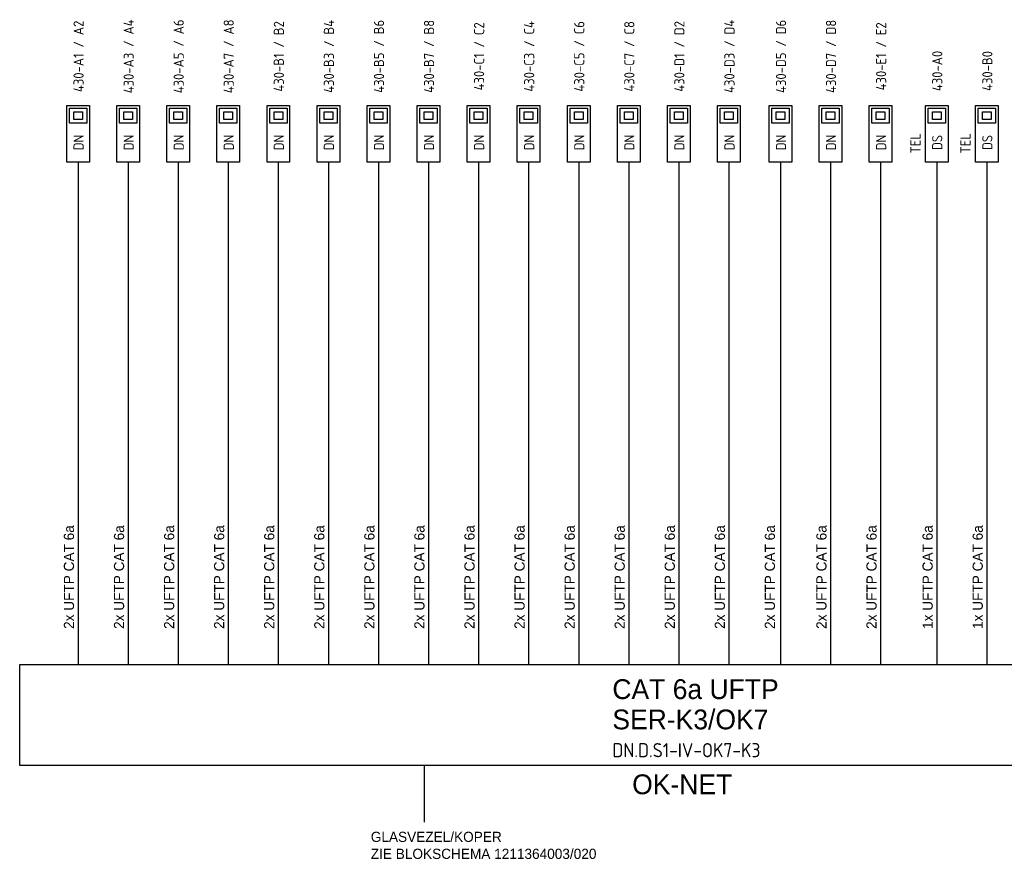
# Model space of a CAD drawing. Header units: millimetres. Extents: x -54 to 1704, y -342 to 469.
# Tile 12 of 17: x 892 to 1066, y -206 to -57. Entities that reach past the tile are written whole.
import ezdxf
from ezdxf.enums import TextEntityAlignment as Align

# ---------------------------------------------------------------- set-up
doc = ezdxf.new("R2010")
doc.units = ezdxf.units.MM
for name, color, linetype in [('AT$1A---_BIJSCHRIFT', 7, 'Continuous'), ('AT$1A---_TEKST', 2, 'Continuous'), ('E--L6100', 3, 'Continuous'), ('E--L6400', 3, 'Continuous'), ('EB6441--_ATTRIB', 2, 'Continuous'), ('EL6441--_DN', 7, 'Continuous')]:
    doc.layers.add(name, color=color, linetype=linetype)
doc.styles.add('GBB_ISOP', font='b-gbp3.shx')
doc.styles.add('NORATT', font='isocp.shx')
doc.styles.add('Normaal_staand', font='iso.shx')

# ---------------------------------------------------------------- blocks, each defined once
blk = doc.blocks.new('DATA-LS3')
at = {"layer": 'E--L6400', "color": 2, "linetype": 'Continuous'}
blk.add_line((3.1, 0), (0, 0), dxfattribs=at)
for points in [[(13.1, -2), (3.1, -2), (3.1, 2), (13.1, 2)], [(12.63, 1.53), (12.63, -1.54), (10.01, -1.54), (10.01, 1.53)], [(11.98, 0.76), (11.98, -0.77), (10.67, -0.77), (10.67, 0.76)]]:
    blk.add_lwpolyline(points, close=True, dxfattribs=at)
at = {"style": 'NORATT'}
for tag, flags, p in [('CODE', 9, (8.06, 6.75)), ('M_CODE', 8, (8.06, 3.75))]:
    blk.add_attdef(tag, text='', height=1.8, dxfattribs=dict(at, flags=flags)).set_placement(p, align=Align.MIDDLE_CENTER)
for tag, flags, p in [('PANEEL', 9, (0, 3)), ('GRP', 8, (0, -5)), ('RUIMTE', 9, (0, -7.5))]:
    blk.add_attdef(tag, text='', height=1.8, dxfattribs=dict(at, flags=flags)).set_placement(p, align=Align.MIDDLE_LEFT)
at = {"color": 1, "style": 'NORATT'}
blk.add_attdef('DATACODE', text='', height=1.8, dxfattribs=at).set_placement((8.06, 3.75), align=Align.MIDDLE_CENTER)
blk.add_attdef('DATA-TST', text='', height=1.8, dxfattribs=at).set_placement((4.62, 0), align=Align.MIDDLE_LEFT)

msp = doc.modelspace()

# ---------------------------------------------------------------- linework, layer by layer
at = {"color": 3}
for p, q in [((891.71, -171.34), (1102.42, -171.34)), ((891.71, -189.18), (891.71, -171.34)), ((1102.42, -189.18), (891.71, -189.18))]:
    msp.add_line(p, q, dxfattribs=at)
at = {"color": 1}
msp.add_line((963.17, -189.18), (963.17, -199.18), dxfattribs=at)
at = {"layer": 'E--L6100', "color": 1}
msp.add_line((902.02, -85.69), (902.02, -171.34), dxfattribs=at)
for points in [[(910.87, -85.69), (910.87, -171.34)], [(919.71, -85.69), (919.71, -171.34)], [(928.56, -85.69), (928.56, -171.34)], [(937.41, -85.69), (937.41, -171.34)], [(946.26, -85.69), (946.26, -171.34)], [(955.1, -85.69), (955.1, -171.34)], [(963.95, -85.69), (963.95, -171.34)], [(972.8, -85.69), (972.8, -171.34)], [(981.64, -85.69), (981.64, -171.34)], [(990.49, -85.69), (990.49, -171.34)], [(999.34, -85.69), (999.34, -171.34)], [(1008.19, -85.69), (1008.19, -171.34)], [(1017.03, -85.69), (1017.03, -171.34)], [(1026.14, -85.69), (1026.14, -171.34)], [(1034.99, -85.69), (1034.99, -171.34)], [(1043.84, -85.69), (1043.84, -171.34)], [(1053.76, -85.69), (1053.76, -171.34)], [(1062.61, -85.69), (1062.61, -171.34)]]:
    msp.add_lwpolyline(points, dxfattribs=at)

# ---------------------------------------------------------------- block references
at = {"layer": 'EL6441--_DN'}
ref = msp.add_blockref('DATA-LS3', (1017.03, -85.69), dxfattribs=dict(at, rotation=90))
ref.add_attrib('DATACODE', '430-D3 / D4', dxfattribs={"layer": 'EB6441--_ATTRIB', "color": 1, "height": 1.8, "rotation": 90, "style": 'NORATT'}).set_placement((1017.13, -63.89), align=Align.MIDDLE_CENTER)
ref.add_attrib('DATA-TST', 'DN', dxfattribs={"layer": 'EB6441--_ATTRIB', "color": 1, "height": 1.8, "rotation": 90, "style": 'NORATT'}).set_placement((1017.13, -79.11), align=Align.MIDDLE_CENTER)
ref = msp.add_blockref('DATA-LS3', (902.02, -85.69), dxfattribs=dict(at, rotation=90))
ref.add_attrib('DATACODE', '430-A1 / A2', dxfattribs={"layer": 'EB6441--_ATTRIB', "color": 1, "height": 1.8, "rotation": 90, "style": 'NORATT'}).set_placement((902.11, -63.89), align=Align.MIDDLE_CENTER)
ref.add_attrib('DATA-TST', 'DN', dxfattribs={"layer": 'EB6441--_ATTRIB', "color": 1, "height": 1.8, "rotation": 90, "style": 'NORATT'}).set_placement((902.11, -79.11), align=Align.MIDDLE_CENTER)
ref = msp.add_blockref('DATA-LS3', (910.87, -85.69), dxfattribs=dict(at, rotation=90))
ref.add_attrib('DATACODE', '430-A3 / A4', dxfattribs={"layer": 'EB6441--_ATTRIB', "color": 1, "height": 1.8, "rotation": 90, "style": 'NORATT'}).set_placement((910.96, -63.89), align=Align.MIDDLE_CENTER)
ref.add_attrib('DATA-TST', 'DN', dxfattribs={"layer": 'EB6441--_ATTRIB', "color": 1, "height": 1.8, "rotation": 90, "style": 'NORATT'}).set_placement((910.96, -79.11), align=Align.MIDDLE_CENTER)
ref = msp.add_blockref('DATA-LS3', (919.71, -85.69), dxfattribs=dict(at, rotation=90))
ref.add_attrib('DATACODE', '430-A5 / A6', dxfattribs={"layer": 'EB6441--_ATTRIB', "color": 1, "height": 1.8, "rotation": 90, "style": 'NORATT'}).set_placement((919.81, -63.89), align=Align.MIDDLE_CENTER)
ref.add_attrib('DATA-TST', 'DN', dxfattribs={"layer": 'EB6441--_ATTRIB', "color": 1, "height": 1.8, "rotation": 90, "style": 'NORATT'}).set_placement((919.81, -79.11), align=Align.MIDDLE_CENTER)
ref = msp.add_blockref('DATA-LS3', (928.56, -85.69), dxfattribs=dict(at, rotation=90))
ref.add_attrib('DATACODE', '430-A7 / A8', dxfattribs={"layer": 'EB6441--_ATTRIB', "color": 1, "height": 1.8, "rotation": 90, "style": 'NORATT'}).set_placement((928.65, -63.89), align=Align.MIDDLE_CENTER)
ref.add_attrib('DATA-TST', 'DN', dxfattribs={"layer": 'EB6441--_ATTRIB', "color": 1, "height": 1.8, "rotation": 90, "style": 'NORATT'}).set_placement((928.65, -79.11), align=Align.MIDDLE_CENTER)
ref = msp.add_blockref('DATA-LS3', (937.41, -85.69), dxfattribs=dict(at, rotation=90))
ref.add_attrib('DATACODE', '430-B1 / B2', dxfattribs={"layer": 'EB6441--_ATTRIB', "color": 1, "height": 1.8, "rotation": 90, "style": 'NORATT'}).set_placement((937.5, -63.89), align=Align.MIDDLE_CENTER)
ref.add_attrib('DATA-TST', 'DN', dxfattribs={"layer": 'EB6441--_ATTRIB', "color": 1, "height": 1.8, "rotation": 90, "style": 'NORATT'}).set_placement((937.5, -79.11), align=Align.MIDDLE_CENTER)
ref = msp.add_blockref('DATA-LS3', (946.26, -85.69), dxfattribs=dict(at, rotation=90))
ref.add_attrib('DATACODE', '430-B3 / B4', dxfattribs={"layer": 'EB6441--_ATTRIB', "color": 1, "height": 1.8, "rotation": 90, "style": 'NORATT'}).set_placement((946.35, -63.89), align=Align.MIDDLE_CENTER)
ref.add_attrib('DATA-TST', 'DN', dxfattribs={"layer": 'EB6441--_ATTRIB', "color": 1, "height": 1.8, "rotation": 90, "style": 'NORATT'}).set_placement((946.35, -79.11), align=Align.MIDDLE_CENTER)
ref = msp.add_blockref('DATA-LS3', (955.1, -85.69), dxfattribs=dict(at, rotation=90))
ref.add_attrib('DATACODE', '430-B5 / B6', dxfattribs={"layer": 'EB6441--_ATTRIB', "color": 1, "height": 1.8, "rotation": 90, "style": 'NORATT'}).set_placement((955.2, -63.89), align=Align.MIDDLE_CENTER)
ref.add_attrib('DATA-TST', 'DN', dxfattribs={"layer": 'EB6441--_ATTRIB', "color": 1, "height": 1.8, "rotation": 90, "style": 'NORATT'}).set_placement((955.2, -79.11), align=Align.MIDDLE_CENTER)
ref = msp.add_blockref('DATA-LS3', (963.95, -85.69), dxfattribs=dict(at, rotation=90))
ref.add_attrib('DATACODE', '430-B7 / B8', dxfattribs={"layer": 'EB6441--_ATTRIB', "color": 1, "height": 1.8, "rotation": 90, "style": 'NORATT'}).set_placement((964.04, -63.89), align=Align.MIDDLE_CENTER)
ref.add_attrib('DATA-TST', 'DN', dxfattribs={"layer": 'EB6441--_ATTRIB', "color": 1, "height": 1.8, "rotation": 90, "style": 'NORATT'}).set_placement((964.04, -79.11), align=Align.MIDDLE_CENTER)
ref = msp.add_blockref('DATA-LS3', (972.8, -85.69), dxfattribs=dict(at, rotation=90))
ref.add_attrib('DATACODE', '430-C1 / C2', dxfattribs={"layer": 'EB6441--_ATTRIB', "color": 1, "height": 1.8, "rotation": 90, "style": 'NORATT'}).set_placement((972.89, -63.89), align=Align.MIDDLE_CENTER)
ref.add_attrib('DATA-TST', 'DN', dxfattribs={"layer": 'EB6441--_ATTRIB', "color": 1, "height": 1.8, "rotation": 90, "style": 'NORATT'}).set_placement((972.89, -79.11), align=Align.MIDDLE_CENTER)
ref = msp.add_blockref('DATA-LS3', (981.64, -85.69), dxfattribs=dict(at, rotation=90))
ref.add_attrib('DATACODE', '430-C3 / C4', dxfattribs={"layer": 'EB6441--_ATTRIB', "color": 1, "height": 1.8, "rotation": 90, "style": 'NORATT'}).set_placement((981.74, -63.89), align=Align.MIDDLE_CENTER)
ref.add_attrib('DATA-TST', 'DN', dxfattribs={"layer": 'EB6441--_ATTRIB', "color": 1, "height": 1.8, "rotation": 90, "style": 'NORATT'}).set_placement((981.74, -79.11), align=Align.MIDDLE_CENTER)
ref = msp.add_blockref('DATA-LS3', (990.49, -85.69), dxfattribs=dict(at, rotation=90))
ref.add_attrib('DATACODE', '430-C5 / C6', dxfattribs={"layer": 'EB6441--_ATTRIB', "color": 1, "height": 1.8, "rotation": 90, "style": 'NORATT'}).set_placement((990.59, -63.89), align=Align.MIDDLE_CENTER)
ref.add_attrib('DATA-TST', 'DN', dxfattribs={"layer": 'EB6441--_ATTRIB', "color": 1, "height": 1.8, "rotation": 90, "style": 'NORATT'}).set_placement((990.59, -79.11), align=Align.MIDDLE_CENTER)
ref = msp.add_blockref('DATA-LS3', (999.34, -85.69), dxfattribs=dict(at, rotation=90))
ref.add_attrib('DATACODE', '430-C7 / C8', dxfattribs={"layer": 'EB6441--_ATTRIB', "color": 1, "height": 1.8, "rotation": 90, "style": 'NORATT'}).set_placement((999.43, -63.89), align=Align.MIDDLE_CENTER)
ref.add_attrib('DATA-TST', 'DN', dxfattribs={"layer": 'EB6441--_ATTRIB', "color": 1, "height": 1.8, "rotation": 90, "style": 'NORATT'}).set_placement((999.43, -79.11), align=Align.MIDDLE_CENTER)
ref = msp.add_blockref('DATA-LS3', (1008.19, -85.69), dxfattribs=dict(at, rotation=90))
ref.add_attrib('DATACODE', '430-D1 / D2', dxfattribs={"layer": 'EB6441--_ATTRIB', "color": 1, "height": 1.8, "rotation": 90, "style": 'NORATT'}).set_placement((1008.28, -63.89), align=Align.MIDDLE_CENTER)
ref.add_attrib('DATA-TST', 'DN', dxfattribs={"layer": 'EB6441--_ATTRIB', "color": 1, "height": 1.8, "rotation": 90, "style": 'NORATT'}).set_placement((1008.28, -79.11), align=Align.MIDDLE_CENTER)
ref = msp.add_blockref('DATA-LS3', (1026.14, -85.69), dxfattribs=dict(at, rotation=90))
ref.add_attrib('DATACODE', '430-D5 / D6', dxfattribs={"layer": 'EB6441--_ATTRIB', "color": 1, "height": 1.8, "rotation": 90, "style": 'NORATT'}).set_placement((1026.24, -63.89), align=Align.MIDDLE_CENTER)
ref.add_attrib('DATA-TST', 'DN', dxfattribs={"layer": 'EB6441--_ATTRIB', "color": 1, "height": 1.8, "rotation": 90, "style": 'NORATT'}).set_placement((1026.24, -79.11), align=Align.MIDDLE_CENTER)
ref = msp.add_blockref('DATA-LS3', (1034.99, -85.69), dxfattribs=dict(at, rotation=90))
ref.add_attrib('DATACODE', '430-D7 / D8', dxfattribs={"layer": 'EB6441--_ATTRIB', "color": 1, "height": 1.8, "rotation": 90, "style": 'NORATT'}).set_placement((1035.08, -63.89), align=Align.MIDDLE_CENTER)
ref.add_attrib('DATA-TST', 'DN', dxfattribs={"layer": 'EB6441--_ATTRIB', "color": 1, "height": 1.8, "rotation": 90, "style": 'NORATT'}).set_placement((1035.08, -79.11), align=Align.MIDDLE_CENTER)
ref = msp.add_blockref('DATA-LS3', (1043.84, -85.69), dxfattribs=dict(at, rotation=90))
ref.add_attrib('DATACODE', '430-E1 / E2', dxfattribs={"layer": 'EB6441--_ATTRIB', "color": 1, "height": 1.8, "rotation": 90, "style": 'NORATT'}).set_placement((1043.93, -63.89), align=Align.MIDDLE_CENTER)
ref.add_attrib('DATA-TST', 'DN', dxfattribs={"layer": 'EB6441--_ATTRIB', "color": 1, "height": 1.8, "rotation": 90, "style": 'NORATT'}).set_placement((1043.93, -79.11), align=Align.MIDDLE_CENTER)
ref = msp.add_blockref('DATA-LS3', (1062.61, -85.69), dxfattribs=dict(at, rotation=90))
ref.add_attrib('DATACODE', '430-B0', dxfattribs={"layer": 'EB6441--_ATTRIB', "color": 1, "height": 1.8, "rotation": 90, "style": 'NORATT'}).set_placement((1062.7, -66.47), align=Align.MIDDLE_CENTER)
ref.add_attrib('DATA-TST', 'DS', dxfattribs={"layer": 'EB6441--_ATTRIB', "color": 1, "height": 1.8, "rotation": 90, "style": 'NORATT'}).set_placement((1062.7, -79.11), align=Align.MIDDLE_CENTER)
ref.add_attrib('GRP', 'TEL', dxfattribs={"layer": 'EB6441--_ATTRIB', "color": 1, "height": 1.8, "rotation": -270, "style": 'NORATT', "oblique": 360, "flags": 8}).set_placement((1058.84, -81.05), align=Align.MIDDLE_LEFT)
ref = msp.add_blockref('DATA-LS3', (1053.76, -85.69), dxfattribs=dict(at, rotation=90))
ref.add_attrib('DATACODE', '430-A0', dxfattribs={"layer": 'EB6441--_ATTRIB', "color": 1, "height": 1.8, "rotation": 90, "style": 'NORATT'}).set_placement((1053.85, -66.47), align=Align.MIDDLE_CENTER)
ref.add_attrib('DATA-TST', 'DS', dxfattribs={"layer": 'EB6441--_ATTRIB', "color": 1, "height": 1.8, "rotation": 90, "style": 'NORATT'}).set_placement((1053.85, -79.11), align=Align.MIDDLE_CENTER)
ref.add_attrib('GRP', 'TEL', dxfattribs={"layer": 'EB6441--_ATTRIB', "color": 1, "height": 1.8, "rotation": -270, "style": 'NORATT', "oblique": 360, "flags": 8}).set_placement((1050, -81.05), align=Align.MIDDLE_LEFT)

# ---------------------------------------------------------------- texts
at = {"layer": 'AT$1A---_BIJSCHRIFT', "color": 2, "style": 'Normaal_staand'}
msp.add_text('DN.D.S1-IV-OK7-K3', height=2.5, dxfattribs=at).set_placement((996.45, -186.46), align=Align.MIDDLE_LEFT)
at = {"layer": 'AT$1A---_TEKST', "style": 'GBB_ISOP'}
for s, p in [('2x UFTP CAT 6a', (901.85, -165.04)), ('2x UFTP CAT 6a', (910.7, -165.04)), ('2x UFTP CAT 6a', (919.55, -165.04)), ('2x UFTP CAT 6a', (928.39, -165.04)), ('2x UFTP CAT 6a', (937.24, -165.04)), ('2x UFTP CAT 6a', (946.09, -165.04)), ('2x UFTP CAT 6a', (954.94, -165.04)), ('2x UFTP CAT 6a', (963.78, -165.04)), ('2x UFTP CAT 6a', (972.63, -165.04)), ('2x UFTP CAT 6a', (981.48, -165.04)), ('2x UFTP CAT 6a', (990.33, -165.04)), ('2x UFTP CAT 6a', (999.17, -165.04)), ('2x UFTP CAT 6a', (1008.02, -165.04)), ('2x UFTP CAT 6a', (1016.87, -165.04)), ('2x UFTP CAT 6a', (1025.71, -165.04)), ('2x UFTP CAT 6a', (1034.82, -165.04)), ('2x UFTP CAT 6a', (1043.67, -165.04)), ('1x UFTP CAT 6a', (1053.59, -165.04)), ('1x UFTP CAT 6a', (1062.44, -165.04))]:
    msp.add_text(s, height=1.8, rotation=90, dxfattribs=at).set_placement(p, align=Align.BOTTOM_LEFT)
at = {"layer": 'AT$1A---_TEKST', "color": 3, "style": 'GBB_ISOP'}
for s, p in [('CAT 6a UFTP', (996.44, -175.68)), ('SER-K3/OK7', (996.44, -181.03))]:
    msp.add_text(s, height=3.5, dxfattribs=at).set_placement(p, align=Align.MIDDLE_LEFT)
msp.add_text('OK-NET', height=3.5, dxfattribs=at).set_placement((1008.78, -192.49), align=Align.MIDDLE)
at = {"layer": 'AT$1A---_TEKST', "style": 'GBB_ISOP'}
for s, p in [('GLASVEZEL/KOPER', (953.75, -203.21)), ('ZIE BLOKSCHEMA 1211364003/020', (953.75, -206.21))]:
    msp.add_text(s, height=1.8, dxfattribs=at).set_placement(p, align=Align.BOTTOM_LEFT)

doc.saveas('drawing.dxf')
